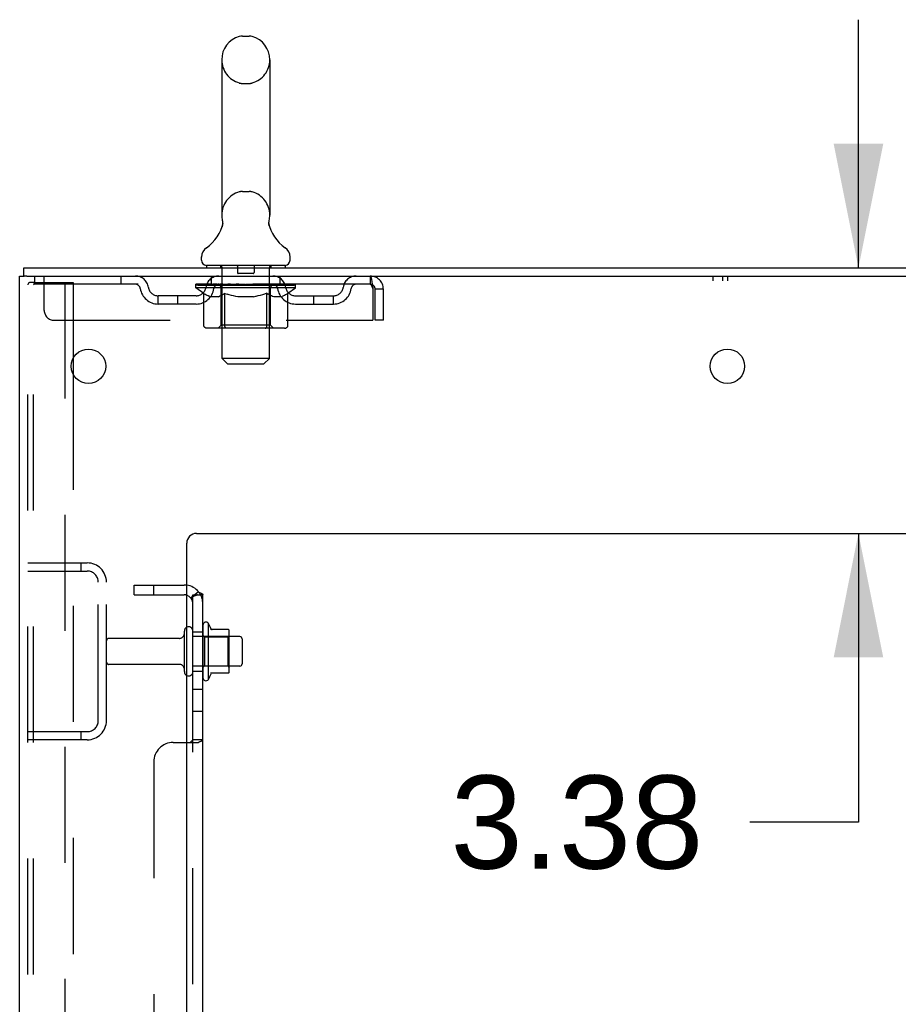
# Model space of a CAD drawing. Header units: inches. Extents: x 0 to 268, y 0 to 174.
# Tile 10 of 79: x 12 to 23, y 119 to 132. Entities that reach past the tile are written whole.
import ezdxf

# ---------------------------------------------------------------- set-up
doc = ezdxf.new("R2010")
doc.units = ezdxf.units.IN
doc.header["$LTSCALE"] = 14.749625
doc.header["$MEASUREMENT"] = 0
doc.linetypes.add('HIDDEN', pattern=[0.2, 0.1, -0.1])
doc.layers.get('0').update_dxf_attribs({"linetype": 'CONTINUOUS'})
for name, color, linetype in [('DEFAULT_2', 8, 'HIDDEN'), ('DIMENSIONS', 7, 'CONTINUOUS'), ('SUBPANEL', 7, 'CONTINUOUS'), ('WITNESSMARKS', 7, 'CONTINUOUS')]:
    doc.layers.add(name, color=color, linetype=linetype)
doc.styles.get("Standard").update_dxf_attribs({"font": 'arial.ttf'})
doc.dimstyles.new('DIMSTYLE_1', dxfattribs={"dimtxt": 1.183125, "dimasz": 1.5775, "dimexe": 0.09, "dimexo": 0.07, "dimgap": 0.0375, "dimtad": 0, "dimtih": 1, "dimtoh": 1, "dimzin": 4, "dimdsep": 46, "dimtxsty": 'Standard', "dimblk": '_FILLED', "dimblk1": '_FILLED', "dimblk2": '_FILLED', "dimcen": 0.09, "dimadec": 3, "dimazin": 1, "dimtfac": 1, "dimtdec": 3, "dimtofl": 0, "dimtmove": 0, "dimatfit": 3, "dimldrblk": '_FILLED', "dimfxl": 0, "dimtolj": 1, "dimtzin": 4, "dimarcsym": 0})

# ---------------------------------------------------------------- blocks, each defined once
blk = doc.blocks.new('_FILLED')
at = {"color": 0, "linetype": 'ByBlock'}
blk.add_solid([(0, 0), (-1, 0.2), (-1, -0.2)], dxfattribs=at)
blk = doc.blocks.new('*D17')
at = {"layer": 'DIMENSIONS', "color": 2, "linetype": 'Continuous'}
for p, q in [((22.222, 128.407), (22.222, 131.562)), ((22.222, 125.032), (22.222, 121.362)), ((22.222, 121.362), (20.841, 121.362))]:
    blk.add_line(p, q, dxfattribs=at)
at = {"layer": 'DIMENSIONS', "color": 2, "linetype": 'Continuous', "xscale": 1.5775, "yscale": 1.5775, "zscale": 1.5775}
for p, rotation in [((22.222, 128.407), 270), ((22.222, 125.032), 90)]:
    blk.add_blockref('_FILLED', p, dxfattribs=dict(at, rotation=rotation))
at = {"layer": 'DIMENSIONS', "color": 2, "linetype": 'Continuous', "insert": (20.25, 121.954), "char_height": 1.1831, "width": 3.21511, "attachment_point": 3, "line_spacing_factor": 0.9}
blk.add_mtext('3.38', dxfattribs=at)

msp = doc.modelspace()

# ---------------------------------------------------------------- linework, layer by layer
at = {"color": 7, "linetype": 'Continuous'}
for p, q in [((14.388, 131.353), (14.475, 131.353)), ((14.125, 131.053), (14.125, 129.078)), ((14.737, 131.053), (14.737, 129.078)), ((14.131, 128.935), (14.13, 128.93)), ((14.725, 128.979), (14.726, 128.984)), ((14.725, 128.974), (14.725, 128.979)), ((14.726, 128.969), (14.725, 128.974)), ((14.726, 128.989), (14.727, 128.994)), ((14.726, 128.984), (14.726, 128.989)), ((14.726, 128.964), (14.726, 128.969)), ((14.726, 128.959), (14.726, 128.964)), ((14.727, 128.954), (14.726, 128.959)), ((14.727, 128.994), (14.727, 128.999)), ((14.728, 128.949), (14.727, 128.954)), ((14.728, 129.003), (14.729, 129.008)), ((14.729, 128.945), (14.728, 128.949)), ((14.73, 128.94), (14.729, 128.945)), ((13.869, 128.506), (13.869, 128.546)), ((14.994, 128.506), (14.994, 128.546)), ((13.931, 128.437), (13.931, 128.407)), ((14.931, 128.437), (13.931, 128.437)), ((14.931, 128.437), (14.931, 128.407)), ((11.608, 128.303), (11.608, 128.407)), ((11.646, 128.303), (11.613, 128.303)), ((13.955, 123.888), (13.955, 123.176)), ((14.211, 123.81), (13.983, 123.81)), ((14.221, 123.277), (14.221, 123.788)), ((14.355, 123.72), (14.221, 123.72)), ((14.385, 123.69), (14.385, 123.375)), ((14.355, 123.345), (14.221, 123.345)), ((14.211, 123.255), (13.983, 123.255))]:
    msp.add_line(p, q, dxfattribs=at)
at = {"color": 3, "linetype": 'Continuous'}
for p, q in [((11.556, 48.511), (11.556, 128.303)), ((11.556, 128.303), (11.613, 128.303)), ((11.608, 128.407), (29.31, 128.407)), ((11.646, 128.303), (29.31, 128.303)), ((12.236, 127.255), (12.236, 127.06)), ((13.806, 125.032), (25.681, 125.032)), ((13.681, 50.532), (13.681, 124.907))]:
    msp.add_line(p, q, dxfattribs=at)
at = {"color": 7, "linetype": 'Continuous'}
for points in [[(14.133, 129.008), (14.134, 129.004), (14.135, 128.999), (14.136, 128.994), (14.136, 128.989), (14.137, 128.984), (14.137, 128.979), (14.137, 128.974), (14.137, 128.969), (14.137, 128.964), (14.136, 128.959), (14.136, 128.954), (14.135, 128.949), (14.134, 128.944), (14.133, 128.939), (14.131, 128.935)], [(14.727, 128.999), (14.728, 129.003), (14.729, 129.008)]]:
    msp.add_lwpolyline(points, dxfattribs=at)
at = {"color": 3, "linetype": 'Continuous'}
for centre in [(12.431, 127.157), (20.556, 127.157)]:
    msp.add_circle(centre, 0.219, dxfattribs=at)
at = {"color": 7, "linetype": 'Continuous'}
for centre, radius, start, end in [((14.431, 131.053), 0.306, 105.6303, 180), ((14.388, 131.209), 0.144, 90, 105.6303), ((14.475, 131.209), 0.144, 74.3697, 90), ((14.431, 131.053), 0.306, 0, 74.3697), ((14.431, 129.078), 0.306, 180, 193.2053), ((14.431, 129.078), 0.306, 346.7947, 360), ((13.633, 129.094), 0.523, 304.6624, 347.2389), ((15.229, 129.094), 0.523, 192.7611, 235.3376), ((14.013, 128.545), 0.144, 124.6624, 180), ((14.85, 128.545), 0.144, 360, 55.3376), ((13.938, 128.506), 0.069, 180, 265), ((14.925, 128.506), 0.069, 275, 360), ((13.705, 123.79), 0.055, 360, 115.9094), ((13.924, 123.866), 0.0384, 34.4497, 180), ((13.355, 123.532), 0.698, 23.9679, 30.6631), ((14.002, 123.82), 0.01, 203.9679, 270), ((14.211, 123.8), 0.01, 5.1938, 90), ((14.08, 123.788), 0.141, 0, 5.2081), ((14.355, 123.69), 0.03, 360, 90), ((14.355, 123.375), 0.03, 270, 0), ((13.705, 123.275), 0.055, 244.0906, 0), ((13.924, 123.198), 0.0384, 180, 325.5503), ((13.355, 123.532), 0.698, 329.3369, 336.0321), ((14.002, 123.245), 0.01, 90, 156.0321), ((14.211, 123.265), 0.01, 270, 354.8062), ((14.08, 123.277), 0.141, 354.7919, 360)]:
    msp.add_arc(centre, radius, start, end, dxfattribs=at)
at = {"color": 3, "linetype": 'Continuous'}
msp.add_arc((13.806, 124.907), 0.125, 90, 180, dxfattribs=at)
at = {"layer": 'DEFAULT_2', "color": 8, "linetype": 'HIDDEN'}
for p, q in [((14.388, 130.753), (14.475, 130.753)), ((14.388, 129.378), (14.475, 129.378)), ((14.111, 128.437), (14.111, 128.407)), ((14.326, 128.427), (14.326, 128.347)), ((14.536, 128.427), (14.536, 128.347)), ((14.751, 128.437), (14.751, 128.407)), ((11.744, 128.303), (11.744, 128.199)), ((11.869, 127.866), (11.869, 128.303)), ((12.844, 128.303), (12.844, 128.199)), ((13.994, 128.199), (13.994, 128.303)), ((14.131, 127.256), (14.131, 128.407)), ((14.526, 128.337), (14.336, 128.337)), ((14.731, 127.256), (14.731, 128.407)), ((14.869, 128.199), (14.869, 128.303)), ((16.014, 128.303), (16.014, 128.199)), ((11.66, 48.625), (11.66, 128.19)), ((11.755, 128.22), (11.681, 128.22)), ((11.734, 48.625), (11.734, 128.19)), ((16.014, 128.199), (11.744, 128.199)), ((11.755, 128.22), (12.236, 128.22)), ((12.132, 128.22), (12.132, 48.595)), ((12.236, 128.22), (12.236, 127.255)), ((13.798, 128.152), (13.798, 128.199)), ((13.808, 128.193), (13.808, 128.199)), ((13.816, 128.189), (13.816, 128.193)), ((13.816, 128.189), (15.046, 128.189)), ((13.825, 128.189), (13.825, 128.193)), ((13.826, 128.189), (13.826, 128.193)), ((13.836, 128.193), (13.836, 128.199)), ((13.852, 128.189), (13.852, 128.193)), ((13.854, 128.189), (13.854, 128.193)), ((13.883, 128.193), (13.883, 128.199)), ((13.897, 128.189), (13.897, 128.193)), ((13.9, 128.189), (13.9, 128.193)), ((14.104, 128.192), (13.903, 128.192)), ((13.946, 128.193), (13.946, 128.199)), ((13.948, 128.189), (13.948, 128.192)), ((13.948, 128.189), (13.948, 128.192)), ((13.951, 128.189), (13.951, 128.192)), ((13.958, 128.189), (13.958, 128.193)), ((13.958, 128.189), (13.958, 128.192)), ((13.962, 128.189), (13.962, 128.193)), ((13.965, 128.189), (13.965, 128.193)), ((13.97, 128.189), (13.97, 128.192)), ((13.984, 128.189), (13.984, 128.192)), ((14.002, 128.189), (14.002, 128.195)), ((14.002, 128.189), (14.002, 128.192)), ((14.023, 128.189), (14.023, 128.192)), ((14.024, 128.193), (14.024, 128.199)), ((14.034, 128.189), (14.034, 128.193)), ((14.038, 128.189), (14.038, 128.193)), ((14.047, 128.189), (14.047, 128.192)), ((14.059, 128.189), (14.059, 128.196)), ((14.074, 128.189), (14.074, 128.192)), ((14.077, 128.189), (14.077, 128.192)), ((14.104, 128.189), (14.104, 128.192)), ((14.171, 128.192), (14.109, 128.192)), ((14.115, 128.193), (14.115, 128.199)), ((14.121, 128.189), (14.121, 128.193)), ((14.126, 128.189), (14.126, 128.193)), ((14.132, 128.189), (14.132, 128.198)), ((14.136, 128.189), (14.136, 128.192)), ((14.147, 128.189), (14.147, 128.192)), ((14.171, 128.189), (14.171, 128.192)), ((14.246, 128.192), (14.187, 128.192)), ((14.207, 128.189), (14.207, 128.192)), ((14.215, 128.193), (14.215, 128.199)), ((14.218, 128.189), (14.218, 128.193)), ((14.221, 128.189), (14.221, 128.198)), ((14.223, 128.189), (14.223, 128.193)), ((14.231, 128.189), (14.231, 128.193)), ((14.246, 128.189), (14.246, 128.192)), ((14.327, 128.192), (14.272, 128.192)), ((14.285, 128.189), (14.285, 128.192)), ((14.317, 128.192), (14.431, 128.199)), ((14.321, 128.193), (14.321, 128.199)), ((14.322, 128.199), (14.321, 128.199)), ((14.322, 128.193), (14.322, 128.199)), ((14.322, 128.189), (14.322, 128.193)), ((14.326, 128.189), (14.326, 128.193)), ((14.327, 128.189), (14.327, 128.193)), ((14.327, 128.189), (14.327, 128.192)), ((14.41, 128.192), (14.362, 128.192)), ((14.368, 128.189), (14.368, 128.192)), ((14.41, 128.189), (14.41, 128.192)), ((14.429, 128.193), (14.429, 128.193)), ((14.429, 128.189), (14.429, 128.193)), ((14.429, 128.189), (14.429, 128.193)), ((14.431, 128.193), (14.431, 128.199)), ((14.431, 128.199), (14.546, 128.192)), ((14.434, 128.189), (14.434, 128.193)), ((14.434, 128.189), (14.434, 128.193)), ((14.434, 128.193), (14.434, 128.193)), ((14.452, 128.189), (14.452, 128.192)), ((14.452, 128.192), (14.5, 128.192)), ((14.495, 128.189), (14.495, 128.192)), ((14.535, 128.189), (14.535, 128.193)), ((14.536, 128.189), (14.536, 128.192)), ((14.536, 128.192), (14.59, 128.192)), ((14.537, 128.189), (14.537, 128.193)), ((14.541, 128.193), (14.541, 128.199)), ((14.541, 128.193), (14.541, 128.199)), ((14.541, 128.199), (14.541, 128.199)), ((14.541, 128.189), (14.541, 128.193)), ((14.577, 128.189), (14.577, 128.192)), ((14.616, 128.189), (14.616, 128.192)), ((14.616, 128.192), (14.675, 128.192)), ((14.632, 128.189), (14.632, 128.193)), ((14.639, 128.189), (14.639, 128.193)), ((14.642, 128.189), (14.642, 128.198)), ((14.644, 128.189), (14.644, 128.193)), ((14.648, 128.193), (14.648, 128.199)), ((14.655, 128.189), (14.655, 128.192)), ((14.691, 128.189), (14.691, 128.192)), ((14.691, 128.192), (14.753, 128.192)), ((14.715, 128.189), (14.715, 128.192)), ((14.726, 128.189), (14.726, 128.192)), ((14.73, 128.189), (14.73, 128.198)), ((14.736, 128.189), (14.736, 128.193)), ((14.741, 128.189), (14.741, 128.193)), ((14.748, 128.193), (14.748, 128.199)), ((14.758, 128.189), (14.758, 128.192)), ((14.758, 128.192), (15.065, 128.192)), ((14.785, 128.189), (14.785, 128.192)), ((14.788, 128.189), (14.788, 128.192)), ((14.804, 128.189), (14.804, 128.196)), ((14.815, 128.189), (14.815, 128.192)), ((14.824, 128.189), (14.824, 128.193)), ((14.829, 128.189), (14.829, 128.193)), ((14.838, 128.193), (14.838, 128.199)), ((14.84, 128.189), (14.84, 128.192)), ((14.86, 128.189), (14.86, 128.195)), ((14.861, 128.189), (14.861, 128.192)), ((14.879, 128.189), (14.879, 128.192)), ((14.893, 128.189), (14.893, 128.192)), ((14.897, 128.189), (14.897, 128.193)), ((14.901, 128.189), (14.901, 128.193)), ((14.904, 128.189), (14.904, 128.193)), ((14.904, 128.189), (14.904, 128.192)), ((14.911, 128.189), (14.911, 128.192)), ((14.914, 128.189), (14.914, 128.192)), ((14.915, 128.189), (14.915, 128.192)), ((14.916, 128.193), (14.916, 128.199)), ((14.943, 128.196), (15.063, 128.197)), ((14.943, 128.192), (14.943, 128.196)), ((14.963, 128.189), (14.963, 128.193)), ((14.965, 128.189), (14.965, 128.193)), ((14.98, 128.193), (14.98, 128.199)), ((15.008, 128.189), (15.008, 128.193)), ((15.01, 128.189), (15.01, 128.193)), ((15.026, 128.193), (15.026, 128.199)), ((15.036, 128.189), (15.036, 128.193)), ((15.037, 128.189), (15.037, 128.193)), ((15.046, 128.189), (15.046, 128.193)), ((15.055, 128.193), (15.055, 128.199)), ((15.063, 128.192), (15.063, 128.197)), ((15.065, 128.152), (15.065, 128.193)), ((13.317, 127.948), (13.317, 128.052)), ((13.8, 128.052), (13.317, 128.052)), ((13.567, 127.948), (13.567, 128.052)), ((13.897, 128.083), (13.798, 128.152)), ((15.065, 128.152), (13.798, 128.152)), ((13.897, 127.678), (13.897, 128.083)), ((13.897, 128.083), (13.911, 128.073)), ((13.925, 128.065), (13.911, 128.074)), ((13.939, 128.058), (13.925, 128.065)), ((13.952, 128.051), (13.939, 128.058)), ((13.966, 128.045), (13.952, 128.051)), ((13.979, 128.041), (13.965, 128.046)), ((14.083, 128.041), (14.096, 128.046)), ((14.11, 128.051), (14.096, 128.046)), ((14.123, 128.058), (14.11, 128.051)), ((14.119, 127.681), (14.119, 128.149)), ((14.137, 128.065), (14.123, 128.058)), ((14.151, 128.074), (14.137, 128.065)), ((14.165, 128.083), (14.151, 128.074)), ((14.165, 127.678), (14.165, 128.083)), ((14.165, 128.083), (14.194, 128.074)), ((14.222, 128.065), (14.193, 128.074)), ((14.25, 128.058), (14.222, 128.065)), ((14.277, 128.051), (14.249, 128.058)), ((14.305, 128.045), (14.277, 128.051)), ((14.332, 128.041), (14.305, 128.045)), ((14.53, 128.041), (14.558, 128.046)), ((14.586, 128.051), (14.558, 128.045)), ((14.614, 128.058), (14.586, 128.051)), ((14.643, 128.066), (14.614, 128.058)), ((14.671, 128.074), (14.642, 128.066)), ((14.7, 128.084), (14.671, 128.074)), ((14.7, 127.678), (14.7, 128.084)), ((14.7, 128.084), (14.715, 128.074)), ((14.73, 128.065), (14.715, 128.074)), ((14.744, 128.058), (14.729, 128.066)), ((14.744, 127.681), (14.744, 128.149)), ((14.758, 128.051), (14.744, 128.058)), ((14.773, 128.045), (14.758, 128.051)), ((14.787, 128.041), (14.772, 128.045)), ((14.881, 128.041), (14.895, 128.045)), ((14.909, 128.051), (14.895, 128.045)), ((14.924, 128.058), (14.909, 128.051)), ((14.938, 128.066), (14.923, 128.058)), ((14.953, 128.075), (14.938, 128.066)), ((14.968, 128.085), (14.953, 128.075)), ((14.968, 128.085), (15.065, 128.152)), ((14.968, 127.678), (14.968, 128.085)), ((15.063, 128.052), (15.546, 128.052)), ((15.296, 127.948), (15.296, 128.052)), ((15.546, 127.948), (15.546, 128.052)), ((16.047, 128.136), (16.047, 127.741)), ((16.077, 127.741), (16.077, 128.136)), ((16.181, 128.136), (16.077, 128.136)), ((16.181, 127.741), (16.181, 128.136)), ((13.8, 127.948), (13.317, 127.948)), ((14.083, 128.041), (13.979, 128.041)), ((14.53, 128.041), (14.332, 128.041)), ((14.881, 128.041), (14.787, 128.041)), ((15.063, 127.948), (15.546, 127.948)), ((11.994, 127.741), (16.047, 127.741)), ((14.119, 127.681), (14.079, 127.641)), ((14.744, 127.681), (14.119, 127.681)), ((14.744, 127.681), (14.784, 127.641)), ((16.181, 127.741), (16.077, 127.741)), ((14.925, 127.641), (13.94, 127.641)), ((14.176, 127.645), (14.174, 127.648)), ((14.181, 127.642), (14.179, 127.643)), ((14.184, 127.641), (14.181, 127.642)), ((14.186, 127.641), (14.184, 127.641)), ((14.2, 127.187), (14.131, 127.256)), ((14.731, 127.256), (14.131, 127.256)), ((14.2, 127.187), (14.662, 127.187)), ((14.662, 127.187), (14.731, 127.256)), ((12.236, 127.06), (12.236, 111.755)), ((11.66, 124.657), (12.414, 124.657)), ((11.66, 124.553), (12.414, 124.553)), ((12.333, 124.657), (12.333, 124.553)), ((12.556, 122.654), (12.556, 124.411)), ((12.66, 122.654), (12.66, 124.411)), ((13.65, 123.275), (13.65, 123.79)), ((13.76, 123.275), (13.76, 123.79)), ((13.885, 123.866), (13.885, 123.198)), ((13.588, 123.697), (12.69, 123.697)), ((14.221, 123.72), (13.76, 123.72)), ((13.905, 123.716), (13.885, 123.736)), ((13.905, 123.716), (13.905, 123.349)), ((13.905, 123.716), (14.201, 123.716)), ((14.201, 123.716), (14.221, 123.736)), ((14.201, 123.716), (14.201, 123.349)), ((13.588, 123.367), (12.69, 123.367)), ((14.221, 123.345), (13.76, 123.345)), ((13.905, 123.349), (13.885, 123.329)), ((13.905, 123.349), (14.201, 123.349)), ((14.201, 123.349), (14.221, 123.329)), ((12.414, 122.511), (11.66, 122.511)), ((12.333, 122.511), (12.333, 122.407)), ((12.414, 122.407), (11.66, 122.407))]:
    msp.add_line(p, q, dxfattribs=at)
for points in [[(16.014, 128.303), (16.017, 128.302), (16.019, 128.299), (16.021, 128.294), (16.024, 128.287), (16.026, 128.278), (16.028, 128.267), (16.031, 128.254), (16.033, 128.24), (16.035, 128.225), (16.038, 128.209), (16.04, 128.191), (16.043, 128.173), (16.045, 128.155), (16.047, 128.136)], [(11.681, 128.22), (11.676, 128.219), (11.671, 128.216), (11.667, 128.211), (11.663, 128.205), (11.661, 128.198), (11.66, 128.19)], [(11.755, 128.22), (11.749, 128.219), (11.744, 128.216), (11.74, 128.211), (11.737, 128.205), (11.735, 128.198), (11.734, 128.19)], [(16.014, 128.199), (16.017, 128.199), (16.019, 128.198), (16.021, 128.196), (16.024, 128.193), (16.026, 128.19), (16.028, 128.185), (16.031, 128.181), (16.033, 128.175), (16.035, 128.17), (16.038, 128.163), (16.04, 128.157), (16.043, 128.15), (16.045, 128.143), (16.047, 128.136)], [(13.94, 127.641), (13.935, 127.641), (13.93, 127.642), (13.925, 127.643), (13.92, 127.645), (13.915, 127.648), (13.911, 127.651), (13.907, 127.654), (13.904, 127.658), (13.901, 127.663), (13.899, 127.667), (13.898, 127.673), (13.897, 127.678)], [(14.166, 127.667), (14.165, 127.673), (14.165, 127.678)], [(14.167, 127.663), (14.166, 127.667), (14.165, 127.673), (14.165, 127.678)], [(14.679, 127.641), (14.681, 127.641), (14.684, 127.642), (14.686, 127.643), (14.689, 127.645), (14.691, 127.648), (14.693, 127.651), (14.695, 127.654), (14.697, 127.658), (14.698, 127.663), (14.699, 127.667), (14.7, 127.673), (14.7, 127.678)], [(14.925, 127.641), (14.93, 127.641), (14.935, 127.642), (14.94, 127.643), (14.945, 127.645), (14.95, 127.648), (14.954, 127.651), (14.958, 127.654), (14.961, 127.658), (14.964, 127.663), (14.966, 127.667), (14.967, 127.673), (14.968, 127.678)], [(14.179, 127.643), (14.176, 127.645), (14.174, 127.648), (14.172, 127.651), (14.17, 127.654), (14.168, 127.658), (14.167, 127.663)], [(14.172, 127.651), (14.17, 127.654), (14.168, 127.658)]]:
    msp.add_lwpolyline(points, dxfattribs=at)
for centre, radius, start, end in [((14.431, 131.053), 0.306, 180, 254.3697), ((14.431, 131.053), 0.306, 285.6303, 360), ((14.388, 130.896), 0.144, 254.3697, 270), ((14.475, 130.896), 0.144, 270, 285.6303), ((14.431, 129.078), 0.306, 105.6303, 180), ((14.388, 129.234), 0.144, 90, 105.6303), ((14.475, 129.234), 0.144, 74.3697, 90), ((14.431, 129.078), 0.306, 0, 74.3697), ((13.938, 128.506), 0.069, 265, 270), ((14.101, 128.407), 0.03, 0, 90), ((14.316, 128.427), 0.01, 0, 90), ((14.546, 128.427), 0.01, 90, 180), ((14.761, 128.407), 0.03, 90, 180), ((14.925, 128.506), 0.069, 270, 275), ((13.028, 128.136), 0.167, 8.0716, 90), ((14.089, 128.136), 0.167, 90, 171.9284), ((14.336, 128.347), 0.01, 180, 270), ((14.526, 128.347), 0.01, 270, 360), ((14.774, 128.136), 0.167, 8.0716, 90), ((15.835, 128.136), 0.167, 90, 171.9284), ((16.014, 128.136), 0.167, 0, 90), ((13.028, 128.137), 0.0625, 7.9863, 90), ((14.088, 128.137), 0.0625, 90, 172.0137), ((14.079, 128.149), 0.0398, 0, 90), ((14.784, 128.149), 0.0398, 90, 180), ((14.774, 128.137), 0.0625, 7.9863, 90), ((15.834, 128.137), 0.0625, 90, 172.0137), ((16.014, 128.136), 0.063, 0, 90), ((13.317, 128.177), 0.229, 187.9863, 270), ((13.317, 128.177), 0.125, 188.0716, 270), ((13.8, 128.177), 0.125, 270, 351.9284), ((13.8, 128.177), 0.229, 270, 352.0137), ((15.063, 128.177), 0.229, 187.9863, 270), ((15.063, 128.177), 0.125, 188.0716, 270), ((15.546, 128.177), 0.125, 270, 351.9284), ((15.546, 128.177), 0.229, 270, 352.0137), ((11.994, 127.866), 0.125, 180, 270), ((12.414, 124.411), 0.246, 0, 90), ((12.414, 124.411), 0.142, 0, 90), ((13.705, 123.79), 0.055, 115.9094, 180), ((12.69, 123.667), 0.03, 90, 180), ((13.588, 123.76), 0.0625, 270, 360), ((12.69, 123.397), 0.03, 180, 270), ((13.588, 123.305), 0.0625, 0, 90), ((13.705, 123.275), 0.055, 180, 244.0906), ((12.414, 122.654), 0.246, 270, 360), ((12.414, 122.654), 0.142, 270, 360)]:
    msp.add_arc(centre, radius, start, end, dxfattribs=at)
for centre, major_axis, ratio, start_param, end_param in [((14.431, 128.199), (0.633, 0.007), 0.05963, 2.96643, 3.140963), ((13.778, 128.187), (0.198, 0), 0.060556, 0.430652, 1.470503), ((14.431, 128.199), (0.633, 0), 0.060556, -3.141593, -2.96706), ((13.778, 128.181), (0.198, 0.002), 0.05963, 1.376596, 1.469874), ((14.431, 128.199), (0.633, 0.013), 0.05688, 2.791345, 2.965878), ((13.754, 128.187), (0.198, 0.002), 0.05963, 0.25549, 1.295341), ((13.822, 128.187), (0.198, -0.002), 0.05963, 0.605815, 1.645666), ((14.431, 128.199), (0.633, -0.007), 0.05963, -2.96643, -2.791898), ((13.822, 128.181), (0.198, 0), 0.060556, 1.551758, 1.645036), ((13.754, 128.181), (0.198, 0.004), 0.05688, 1.20151, 1.294789), ((13.824, 128.183), (0.164, 0.002), 0.05963, 1.065228, 1.614276), ((13.804, 128.183), (0.164, 0.003), 0.05688, 0.890143, 1.43919), ((13.862, 128.183), (0.164, 0), 0.060556, 1.240391, 1.789438), ((14.431, 128.199), (0.633, 0.019), 0.052395, 2.616403, 2.790936), ((13.75, 128.187), (0.198, 0.004), 0.05688, 0.080405, 1.120256), ((13.885, 128.187), (0.198, -0.004), 0.05688, 0.7809, 1.820751), ((14.431, 128.199), (0.633, -0.013), 0.05688, -2.791345, -2.616812), ((13.885, 128.181), (0.198, -0.002), 0.05963, 1.72692, 1.820198), ((13.75, 128.181), (0.198, 0.006), 0.052395, 1.026568, 1.119847), ((13.803, 128.183), (0.164, 0.005), 0.052395, 0.715201, 1.264248), ((13.917, 128.183), (0.164, -0.002), 0.05963, 1.415553, 1.9646), ((14.431, 128.199), (0.633, 0.025), 0.046319, 2.441654, 2.616187), ((13.964, 128.187), (0.198, -0.006), 0.052395, 0.955842, 1.995693), ((13.767, 128.187), (0.198, 0.006), 0.052395, -0.094537, 0.945314), ((14.431, 128.199), (0.633, -0.019), 0.052395, -2.616403, -2.44187), ((13.964, 128.181), (0.198, -0.004), 0.05688, 1.902006, 1.995284), ((13.767, 128.181), (0.198, 0.008), 0.046319, 0.851819, 0.945098), ((13.822, 128.183), (0.164, 0.006), 0.046319, 0.540452, 1.089499), ((13.988, 128.183), (0.164, -0.003), 0.05688, 1.590638, 2.139686), ((14.431, 128.199), (0.633, 0.029), 0.038841, 2.267123, 2.441656), ((14.058, 128.187), (0.198, -0.008), 0.046319, 1.130591, 2.170442), ((13.804, 128.187), (0.198, 0.008), 0.046319, -0.269286, 0.770565), ((14.431, 128.199), (0.633, -0.025), 0.046319, -2.441654, -2.267121), ((14.058, 128.181), (0.198, -0.006), 0.052395, 2.076947, 2.170226), ((13.804, 128.181), (0.198, 0.009), 0.038841, 0.677289, 0.770567), ((13.858, 128.183), (0.164, 0.008), 0.038841, 0.365921, 0.914969), ((14.073, 128.183), (0.164, -0.005), 0.052395, 1.76558, 2.314627), ((14.431, 128.199), (0.633, 0.033), 0.030195, 2.09281, 2.267343), ((14.162, 128.187), (0.198, -0.009), 0.038841, 1.305122, 2.344973), ((13.86, 128.187), (0.198, 0.009), 0.038841, -0.443817, 0.596034), ((14.431, 128.199), (0.633, -0.029), 0.038841, -2.267123, -2.092591), ((14.162, 128.181), (0.198, -0.008), 0.046319, 2.251696, 2.344975), ((13.86, 128.181), (0.198, 0.01), 0.030195, 0.502975, 0.596254), ((13.913, 128.183), (0.164, 0.009), 0.030195, 0.191608, 0.740655), ((14.168, 128.183), (0.164, -0.006), 0.046319, 1.940329, 2.489376), ((13.934, 128.187), (0.198, 0.01), 0.030195, -0.61813, 0.421721), ((14.431, 128.199), (0.633, 0.036), 0.020645, 1.918687, 2.09322), ((14.275, 128.187), (0.198, -0.01), 0.030195, 1.479435, 2.519286), ((14.431, 128.199), (0.633, -0.033), 0.030195, -2.09281, -1.918277), ((14.275, 128.181), (0.198, -0.009), 0.038841, 2.426227, 2.519505), ((13.934, 128.181), (0.198, 0.011), 0.020645, 0.328852, 0.422131), ((13.983, 128.183), (0.164, 0.009), 0.020645, 0.017485, 0.566532), ((14.272, 128.183), (0.164, -0.008), 0.038841, 2.11486, 2.663907), ((14.023, 128.187), (0.198, 0.011), 0.020645, -0.792253, 0.247598), ((14.431, 128.199), (0.633, 0.038), 0.010478, 1.744704, 1.919237), ((14.393, 128.187), (0.198, -0.011), 0.020645, 1.653558, 2.693409), ((14.431, 128.199), (0.633, -0.036), 0.020645, -1.918687, -1.744154), ((14.393, 128.181), (0.198, -0.01), 0.030195, 2.60054, 2.693819), ((14.023, 128.181), (0.198, 0.012), 0.010478, 0.154869, 0.248148), ((14.067, 128.183), (0.164, 0.01), 0.010478, 6.126688, 6.675735), ((14.38, 128.183), (0.164, -0.009), 0.030195, 2.289173, 2.83822), ((14.124, 128.187), (0.198, 0.012), 0.010478, -0.966236, -0.000846), ((14.512, 128.187), (0.198, -0.012), 0.010478, 1.827541, 2.867392), ((14.431, 128.199), (0.633, -0.038), 0.010478, -1.744704, -1.570171), ((14.512, 128.181), (0.198, -0.011), 0.020645, 2.774664, 2.867942), ((14.49, 128.183), (0.164, -0.009), 0.020645, 2.463296, 3.012344), ((14.351, 128.187), (0.198, 0.012), 0.010478, 0.274201, 1.314052), ((14.264, 128.183), (0.164, 0.01), 0.010478, -0.000483, 0.504314), ((14.234, 128.181), (0.198, 0.012), 0.010478, 0.099668, 0.192946), ((14.431, 128.199), (0.633, 0.038), 0.010478, -1.571421, -1.396888), ((14.628, 128.181), (0.198, -0.012), 0.010478, 2.948646, 3.041925), ((14.598, 128.183), (0.164, -0.01), 0.010478, 2.637279, 3.142076), ((14.469, 128.187), (0.198, 0.011), 0.020645, 0.448184, 1.488034), ((14.373, 128.183), (0.164, 0.009), 0.020645, 0.129249, 0.678296), ((14.351, 128.181), (0.198, 0.011), 0.020645, 0.273651, 0.366929), ((14.739, 128.187), (0.198, -0.012), 0.010478, -3.140747, -2.175357), ((14.431, 128.199), (0.633, 0.036), 0.020645, -1.397439, -1.222906), ((14.431, 128.199), (0.633, -0.038), 0.010478, 1.222355, 1.396888), ((14.587, 128.187), (0.198, 0.01), 0.030195, 0.622307, 1.662158), ((14.482, 128.183), (0.164, 0.009), 0.030195, 0.303372, 0.852419), ((14.796, 128.183), (0.164, -0.01), 0.010478, 2.749043, 3.29809), ((14.84, 128.187), (0.198, -0.011), 0.020645, 2.893995, 3.933846), ((14.469, 128.181), (0.198, 0.01), 0.030195, 0.447774, 0.541052), ((14.84, 128.181), (0.198, -0.012), 0.010478, 2.893445, 2.986723), ((14.431, 128.199), (0.633, 0.033), 0.030195, -1.223315, -1.048783), ((14.431, 128.199), (0.633, -0.036), 0.020645, 1.048373, 1.222906), ((14.7, 128.187), (0.198, 0.009), 0.038841, 0.79662, 1.836471), ((14.591, 128.183), (0.164, 0.008), 0.038841, 0.477686, 1.026733), ((14.88, 128.183), (0.164, -0.009), 0.020645, 2.57506, 3.124108), ((14.929, 128.187), (0.198, -0.01), 0.030195, 2.719872, 3.759723), ((14.805, 128.187), (0.198, 0.008), 0.046319, 0.971151, 2.011002), ((14.587, 128.181), (0.198, 0.009), 0.038841, 0.622087, 0.715366), ((14.929, 128.181), (0.198, -0.011), 0.020645, 2.719462, 2.812741), ((14.431, 128.199), (0.633, 0.029), 0.038841, -1.049002, -0.874469), ((14.431, 128.199), (0.633, -0.033), 0.030195, 0.87425, 1.048783), ((14.694, 128.183), (0.164, 0.006), 0.046319, 0.652216, 1.201263), ((14.898, 128.187), (0.198, 0.006), 0.052395, 1.1459, 2.185751), ((14.95, 128.183), (0.164, -0.009), 0.030195, 2.400937, 2.949985), ((15.002, 128.187), (0.198, -0.009), 0.038841, 2.545558, 3.585409), ((14.79, 128.183), (0.164, 0.005), 0.052395, 0.826965, 1.376012), ((14.7, 128.181), (0.198, 0.008), 0.046319, 0.796618, 0.889896), ((15.002, 128.181), (0.198, -0.01), 0.030195, 2.545339, 2.638617), ((14.978, 128.187), (0.198, 0.004), 0.05688, 1.320842, 2.360692), ((14.431, 128.199), (0.633, 0.025), 0.046319, -0.874471, -0.699939), ((14.431, 128.199), (0.633, -0.029), 0.038841, 0.699936, 0.874469), ((15.058, 128.187), (0.198, -0.008), 0.046319, 2.371028, 3.410879), ((15.004, 128.183), (0.164, -0.008), 0.038841, 2.226624, 2.775671), ((15.04, 128.187), (0.198, 0.002), 0.05963, 1.495927, 2.535778), ((14.874, 128.183), (0.164, 0.003), 0.05688, 1.001907, 1.550954), ((15.095, 128.187), (0.198, -0.006), 0.052395, 2.196279, 3.23613), ((15.041, 128.183), (0.164, -0.006), 0.046319, 2.052093, 2.601141), ((14.805, 128.181), (0.198, 0.006), 0.052395, 0.971367, 1.064645), ((15.084, 128.187), (0.198, 0), 0.060556, 2.364024, 2.71094), ((15.058, 128.181), (0.198, -0.009), 0.038841, 2.371026, 2.464304), ((15.112, 128.187), (0.198, -0.004), 0.05688, 2.021337, 3.061188), ((14.431, 128.199), (0.633, 0.019), 0.052395, -0.699723, -0.52519), ((14.431, 128.199), (0.633, -0.025), 0.046319, 0.525406, 0.699939), ((15.109, 128.187), (0.198, -0.002), 0.05963, 1.846251, 2.886102), ((14.945, 128.183), (0.164, 0.002), 0.05963, 1.176993, 1.72604), ((15.059, 128.183), (0.164, -0.005), 0.052395, 1.877344, 2.426392), ((15.001, 128.183), (0.164, 0), 0.060556, 1.352155, 1.901202), ((15.059, 128.183), (0.164, -0.003), 0.05688, 1.702402, 2.25145), ((15.039, 128.183), (0.164, -0.002), 0.05963, 1.527317, 2.076364), ((14.898, 128.181), (0.198, 0.004), 0.05688, 1.146309, 1.239587), ((15.095, 128.181), (0.198, -0.008), 0.046319, 2.196495, 2.289773), ((14.431, 128.199), (0.633, 0.013), 0.05688, -0.524781, -0.350248), ((14.431, 128.199), (0.633, -0.019), 0.052395, 0.350657, 0.52519), ((15.084, 128.181), (0.198, -0.002), 0.05963, 1.764997, 1.971333), ((14.978, 128.181), (0.198, 0.002), 0.05963, 1.321394, 1.414673), ((15.112, 128.181), (0.198, -0.006), 0.052395, 2.021746, 2.115024), ((14.431, 128.199), (0.633, 0.007), 0.05963, -0.349695, -0.175162), ((14.431, 128.199), (0.633, -0.013), 0.05688, 0.175715, 0.350248), ((15.04, 128.181), (0.198, 0), 0.060556, 1.496556, 1.589835), ((15.109, 128.181), (0.198, -0.004), 0.05688, 1.846804, 1.940083), ((14.431, 128.199), (0.633, -0.007), 0.05963, 6.27665, 6.458348), ((14.431, 128.199), (0.633, 0), 0.060556, -0.174533, -0.058352)]:
    msp.add_ellipse(centre, major_axis=major_axis, ratio=ratio, start_param=start_param, end_param=end_param, dxfattribs=at)
at = {"layer": 'SUBPANEL', "color": 8, "linetype": 'HIDDEN'}
for p, q in [((13.01, 124.251), (13.01, 124.376)), ((13.01, 124.376), (13.648, 124.376)), ((13.26, 124.251), (13.26, 124.376)), ((13.01, 124.251), (13.648, 124.251)), ((13.784, 124.251), (13.735, 124.21)), ((13.76, 124.249), (13.76, 124.251)), ((13.76, 123.782), (13.885, 123.782)), ((13.76, 123.282), (13.885, 123.282)), ((13.76, 123.054), (13.885, 123.054)), ((13.76, 122.773), (13.885, 122.773)), ((13.76, 122.41), (13.76, 122.411)), ((13.76, 54.403), (13.76, 122.411)), ((13.51, 122.376), (13.681, 122.376)), ((13.26, 122.126), (13.26, 118.251))]:
    msp.add_line(p, q, dxfattribs=at)
at = {"layer": 'SUBPANEL', "color": 7, "linetype": 'Continuous'}
for p, q in [((13.831, 124.289), (13.784, 124.251)), ((13.76, 122.411), (13.76, 124.251)), ((13.76, 124.251), (13.885, 124.251)), ((13.76, 122.411), (13.885, 122.411))]:
    msp.add_line(p, q, dxfattribs=at)
at = {"layer": 'SUBPANEL', "color": 3, "linetype": 'Continuous'}
for p, q in [((13.885, 52.563), (13.885, 124.251)), ((13.681, 122.376), (13.831, 122.376))]:
    msp.add_line(p, q, dxfattribs=at)
for points in [[(13.831, 124.289), (13.834, 124.287), (13.836, 124.285), (13.839, 124.282), (13.843, 124.28), (13.847, 124.278), (13.851, 124.276), (13.855, 124.275), (13.862, 124.271)], [(13.862, 124.271), (13.866, 124.27), (13.869, 124.268), (13.873, 124.266), (13.876, 124.264), (13.879, 124.262), (13.881, 124.26), (13.883, 124.258), (13.884, 124.256), (13.885, 124.254), (13.885, 124.253), (13.885, 124.251)], [(13.851, 122.386), (13.859, 122.39), (13.862, 122.391), (13.866, 122.393), (13.869, 122.395), (13.873, 122.396), (13.876, 122.398), (13.879, 122.4), (13.881, 122.402), (13.883, 122.404), (13.884, 122.406), (13.885, 122.408), (13.885, 122.41), (13.885, 122.411)], [(13.831, 122.376), (13.834, 122.378), (13.836, 122.379), (13.839, 122.381), (13.843, 122.383), (13.847, 122.385), (13.851, 122.386)]]:
    msp.add_lwpolyline(points, dxfattribs=at)
at = {"layer": 'SUBPANEL', "color": 7, "linetype": 'Continuous'}
for points in [[(13.735, 124.21), (13.734, 124.211), (13.734, 124.212), (13.734, 124.213), (13.735, 124.214), (13.735, 124.215), (13.736, 124.216), (13.737, 124.218), (13.739, 124.22), (13.74, 124.221), (13.742, 124.223)], [(13.742, 124.223), (13.746, 124.228), (13.748, 124.23), (13.75, 124.232), (13.752, 124.235), (13.754, 124.237), (13.756, 124.24)], [(13.756, 124.24), (13.758, 124.242), (13.759, 124.245), (13.76, 124.247), (13.76, 124.249)], [(13.746, 122.396), (13.75, 122.399), (13.752, 122.4), (13.754, 122.402), (13.756, 122.403), (13.758, 122.405), (13.759, 122.406), (13.76, 122.408), (13.76, 122.41), (13.76, 122.411)], [(13.735, 122.376), (13.734, 122.378), (13.734, 122.38), (13.734, 122.382), (13.735, 122.383), (13.735, 122.385), (13.736, 122.387), (13.737, 122.388), (13.739, 122.39), (13.74, 122.391), (13.742, 122.393), (13.744, 122.394), (13.746, 122.396)]]:
    msp.add_lwpolyline(points, dxfattribs=at)
at = {"layer": 'SUBPANEL', "color": 8, "linetype": 'HIDDEN'}
for points in [[(13.756, 124.228), (13.756, 124.228), (13.756, 124.228), (13.756, 124.228), (13.757, 124.228), (13.757, 124.228), (13.757, 124.229), (13.758, 124.229), (13.758, 124.229), (13.759, 124.23), (13.759, 124.23), (13.76, 124.23), (13.761, 124.231), (13.761, 124.231), (13.762, 124.231), (13.763, 124.232), (13.763, 124.232), (13.764, 124.232), (13.765, 124.233), (13.765, 124.233), (13.766, 124.234), (13.767, 124.234), (13.768, 124.234), (13.769, 124.235), (13.769, 124.235), (13.77, 124.235), (13.771, 124.236), (13.772, 124.236), (13.773, 124.237), (13.773, 124.237), (13.774, 124.237), (13.775, 124.238), (13.776, 124.238), (13.777, 124.239), (13.778, 124.239), (13.779, 124.239), (13.78, 124.24), (13.781, 124.24), (13.782, 124.241), (13.783, 124.241), (13.784, 124.241), (13.785, 124.242), (13.786, 124.242), (13.787, 124.242), (13.788, 124.243), (13.789, 124.243), (13.79, 124.244), (13.791, 124.244), (13.792, 124.244), (13.793, 124.245), (13.794, 124.245), (13.795, 124.245), (13.796, 124.246), (13.797, 124.246), (13.798, 124.246), (13.799, 124.247), (13.8, 124.247), (13.801, 124.247), (13.802, 124.247), (13.803, 124.248), (13.804, 124.248), (13.805, 124.248), (13.806, 124.248), (13.807, 124.249), (13.808, 124.249), (13.809, 124.249), (13.81, 124.249), (13.811, 124.249), (13.812, 124.25), (13.812, 124.25), (13.813, 124.25), (13.814, 124.25), (13.815, 124.25), (13.816, 124.25), (13.817, 124.251), (13.817, 124.251), (13.818, 124.251), (13.819, 124.251), (13.819, 124.251), (13.82, 124.251), (13.82, 124.251)], [(13.76, 124.231), (13.76, 124.23), (13.759, 124.23), (13.759, 124.23), (13.758, 124.229), (13.758, 124.229), (13.757, 124.229), (13.757, 124.228), (13.757, 124.228), (13.756, 124.228), (13.756, 124.228)], [(13.82, 124.251), (13.82, 124.251), (13.82, 124.251), (13.819, 124.251), (13.819, 124.251), (13.818, 124.251), (13.818, 124.251), (13.817, 124.251)], [(13.82, 124.251), (13.82, 124.251), (13.82, 124.251)], [(13.754, 122.402), (13.756, 122.403), (13.758, 122.405), (13.759, 122.406), (13.76, 122.408), (13.76, 122.41)], [(13.879, 122.4), (13.881, 122.402), (13.883, 122.404), (13.884, 122.406), (13.885, 122.408), (13.885, 122.41), (13.885, 122.411)], [(13.734, 122.382), (13.735, 122.383), (13.735, 122.385), (13.736, 122.387)], [(13.735, 122.376), (13.734, 122.378), (13.734, 122.38)], [(13.737, 122.387), (13.737, 122.388), (13.739, 122.39), (13.74, 122.391), (13.742, 122.393)], [(13.834, 122.378), (13.836, 122.379), (13.839, 122.381)]]:
    msp.add_lwpolyline(points, dxfattribs=at)
for centre, radius, start, end in [((13.648, 124.139), 0.237, 81.9946, 90), ((13.648, 124.139), 0.237, 0, 39.4342), ((13.648, 124.139), 0.112, 72.8585, 90), ((13.51, 122.126), 0.25, 90, 180)]:
    msp.add_arc(centre, radius, start, end, dxfattribs=at)
at = {"layer": 'SUBPANEL', "color": 3, "linetype": 'Continuous'}
msp.add_arc((13.648, 124.139), 0.237, 39.4342, 81.9946, dxfattribs=at)
at = {"layer": 'SUBPANEL', "color": 7, "linetype": 'Continuous'}
msp.add_arc((13.648, 124.139), 0.112, 0, 72.8585, dxfattribs=at)
at = {"layer": 'WITNESSMARKS', "color": 40, "linetype": 'Continuous'}
for p, q in [((20.369, 128.303), (20.369, 128.241)), ((20.494, 128.303), (20.494, 128.241)), ((20.556, 128.303), (20.556, 128.241))]:
    msp.add_line(p, q, dxfattribs=at)

# ---------------------------------------------------------------- dimensions: what is measured, and where the dimension line sits
at = {"layer": 'DIMENSIONS', "color": 2, "linetype": 'Continuous'}
dim = msp.add_linear_dim(base=(22.221661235, 125.032162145), p1=(11.668267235, 128.407162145), p2=(13.806267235, 125.032162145), angle=270, dimstyle='DIMSTYLE_1', dxfattribs=at)
dim.commit()
dim.dimension.update_dxf_attribs({"geometry": '*D17', "text_midpoint": (18.638496, 121.355847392), "dimtype": 160})

doc.saveas('drawing.dxf')
